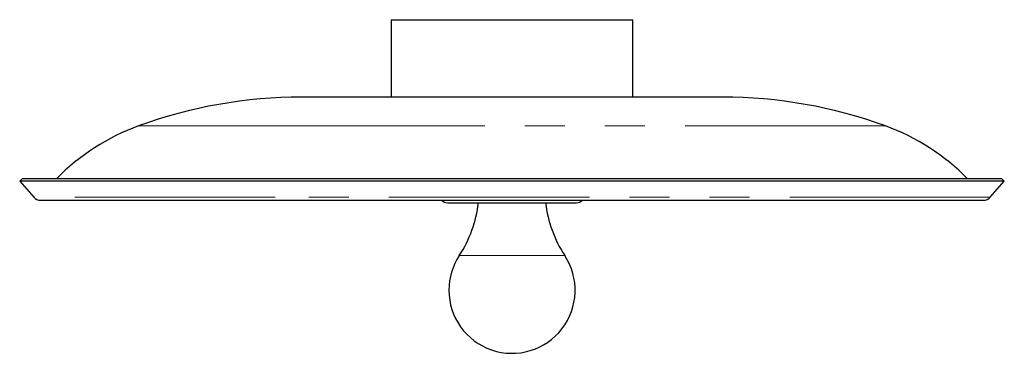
# Model space of a CAD drawing. Header units: millimetres. Extents: x 949 to 2436, y 1516 to 3239.
# Tile 1 of 3: x 949 to 1417, y 1516 to 1674. Entities that reach past the tile are written whole.
import ezdxf

# ---------------------------------------------------------------- set-up
doc = ezdxf.new("R2010")
doc.units = ezdxf.units.MM
doc.header["$LTSCALE"] = 15
doc.linetypes.add('PHANTOM', pattern=[12.7, 6.35, -1.27, 1.27, -1.27, 1.27, -1.27])

msp = doc.modelspace()

# ---------------------------------------------------------------- linework, layer by layer
at = {"color": 7, "linetype": 'Continuous', "lineweight": 25}
for p, q in [((1125.28, 1674.1), (1125.28, 1637.31)), ((1125.28, 1674.1), (1240.28, 1674.1)), ((1240.28, 1637.31), (1240.28, 1674.1)), ((1133.28, 1637.31), (1082.78, 1637.31)), ((1282.78, 1637.31), (1133.28, 1637.31)), ((949.91, 1598.44), (948.78, 1597.46)), ((948.78, 1597.46), (955.51, 1589.71)), ((1066.95, 1597.46), (948.78, 1597.46)), ((1067.51, 1598.44), (949.91, 1598.44)), ((1416.78, 1597.46), (1066.95, 1597.46)), ((1415.64, 1598.44), (1067.51, 1598.44)), ((1410.04, 1589.71), (1416.78, 1597.46)), ((1416.78, 1597.46), (1415.64, 1598.44)), ((958.53, 1588.34), (1407.03, 1588.34)), ((1152.33, 1587.1), (1164.75, 1587.1)), ((1164.75, 1587.1), (1213.23, 1587.1))]:
    msp.add_line(p, q, dxfattribs=at)
at = {"color": 7, "linetype": 'PHANTOM', "lineweight": 18}
for p, q in [((1094.91, 1623.64), (1005.26, 1623.64)), ((1360.29, 1623.64), (1094.91, 1623.64)), ((1075.57, 1598.47), (966.2, 1598.47)), ((1399.35, 1598.47), (1075.57, 1598.47)), ((1070.28, 1589.71), (955.51, 1589.71)), ((1410.04, 1589.71), (1070.28, 1589.71)), ((1157.72, 1562.09), (1168.81, 1562.09)), ((1168.81, 1562.09), (1207.84, 1562.09))]:
    msp.add_line(p, q, dxfattribs=at)
at = {"color": 7, "linetype": 'Continuous', "lineweight": 25}
for centre, radius, start, end in [((1082.78, 1410.81), 226.5, 90, 110.0123), ((1282.78, 1410.81), 226.5, 69.9877, 90), ((1041.2, 1524.98), 105, 110.0123, 135.5779), ((1324.36, 1524.98), 105, 44.4221, 69.9877), ((958.53, 1592.34), 4, 221, 270), ((1152.33, 1591.4), 4.3, 225.4611, 270), ((1109.85, 1593.6), 57.31, 326.6482, 353.4874), ((1255.71, 1593.6), 57.31, 186.5126, 213.3518), ((1213.23, 1591.4), 4.3, 270, 314.5389), ((1407.03, 1592.34), 4, 270, 319), ((1182.78, 1545.6), 30, 146.6482, 180), ((1182.78, 1545.6), 30, 180, 33.3518)]:
    msp.add_arc(centre, radius, start, end, dxfattribs=at)

doc.saveas('drawing.dxf')
